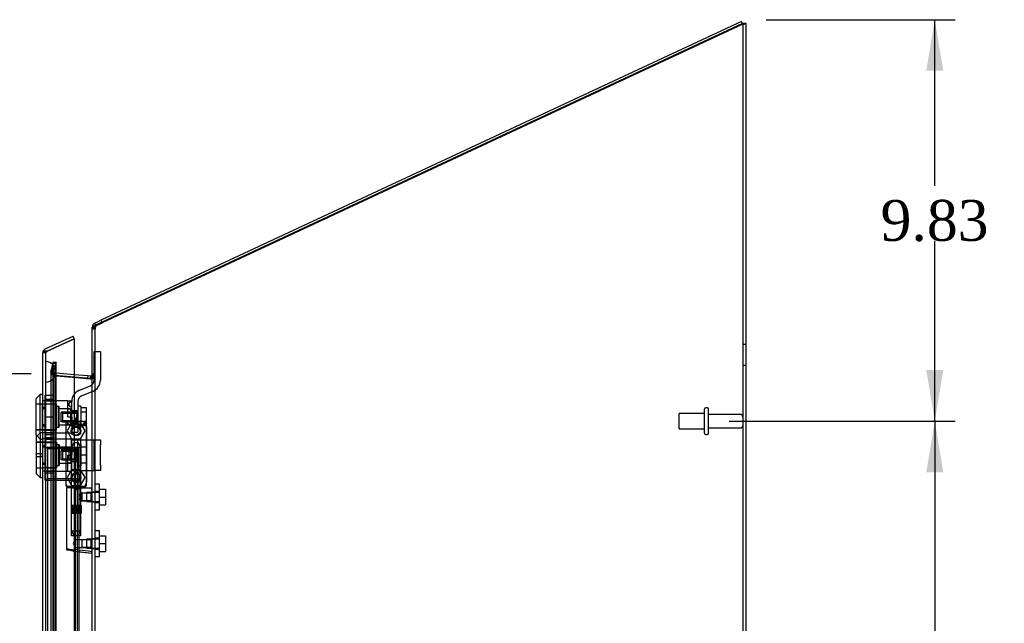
# Model space of a CAD drawing. Header units: inches. Extents: x 1 to 240, y -1 to 159.
# Tile 28 of 30: x 105 to 129, y 97 to 112. Entities that reach past the tile are written whole.
import ezdxf
from ezdxf.enums import TextEntityAlignment as Align
from ezdxf.lldxf.tags import DXFTag

# ---------------------------------------------------------------- set-up
doc = ezdxf.new("R2010")
doc.units = ezdxf.units.IN
doc.header["$MEASUREMENT"] = 0
for name, color, linetype in [('COM70220', 7, 'Continuous'), ('COM70701-3', 7, 'Continuous'), ('COM70702-12', 7, 'Continuous'), ('COM70704-3', 7, 'Continuous'), ('COM70705-11', 7, 'Continuous'), ('COM70714-1', 7, 'Continuous'), ('COM70714-3', 7, 'Continuous'), ('Default', 7, 'Continuous'), ('HNG86659-1', 7, 'Continuous'), ('HNG86659-2', 7, 'Continuous'), ('LOK10031', 7, 'Continuous'), ('LOK10031_CAM', 7, 'Continuous'), ('LOK10031_INSERT', 7, 'Continuous'), ('LOK10031_NUT', 7, 'Continuous'), ('LOK10031_SC', 7, 'Continuous'), ('SCS86661', 7, 'Continuous'), ('STD26089', 7, 'Continuous'), ('WAM30017', 7, 'Continuous')]:
    doc.layers.add(name, color=color, linetype=linetype)
doc.styles.add('SEACAD_Times_New_Roman', font='times.ttf')
tags = doc.linetypes.add('HIDDEN2', pattern=[0.1875, 0.125, -0.0625]).pattern_tags.tags
tags[6:7] = [DXFTag(74, 4), DXFTag(75, 0), DXFTag(340, '0'), DXFTag(46, 0.0), DXFTag(50, 0.0), DXFTag(44, 0.0), DXFTag(45, 0.0)]
tags[4:5] = [DXFTag(74, 4), DXFTag(75, 0), DXFTag(340, '0'), DXFTag(46, 0.0), DXFTag(50, 0.0), DXFTag(44, 0.0), DXFTag(45, 0.0)]
doc.dimstyles.new('HAMMOND_(STH_-_240x160)', dxfattribs={"dimtxt": 1, "dimasz": 1.25, "dimexe": 0.5, "dimexo": 0.5, "dimgap": 0.25, "dimtad": 0, "dimtih": 1, "dimtoh": 1, "dimzin": 0, "dimdsep": 46, "dimtxsty": 'SEACAD_Times_New_Roman', "dimblk1": '_SE_FILLED', "dimblk2": '_SE_FILLED', "dimsah": 1, "dimcen": 0.5, "dimadec": 0, "dimazin": 0, "dimtfac": 0.8, "dimtofl": 0, "dimtmove": 0, "dimatfit": 3, "dimfxl": 1, "dimtolj": 1, "dimtzin": 0, "dimarcsym": 0})

# ---------------------------------------------------------------- blocks, each defined once
blk = doc.blocks.new('SE2')
at = {"layer": 'COM70220', "color": 7, "linetype": 'HIDDEN2'}
for p, q in [((105.218, 102.89), (105.218, 103.389)), ((105.219, 103.389), (105.218, 103.389)), ((105.219, 102.89), (105.219, 103.389)), ((105.221, 103.14), (105.219, 103.389)), ((105.219, 102.891), (105.221, 103.14)), ((105.221, 102.89), (105.221, 103.14)), ((105.467, 102.89), (105.467, 103.14)), ((105.218, 102.891), (105.219, 102.891)), ((105.218, 57.771), (105.218, 102.89)), ((105.219, 57.771), (105.219, 102.89)), ((105.221, 57.771), (105.221, 102.89)), ((105.467, 57.771), (105.467, 102.89))]:
    blk.add_line(p, q, dxfattribs=at)
for start, end in [(0, 90), (270, 0)]:
    blk.add_arc((105.217, 103.14), 0.25, start, end, dxfattribs=at)
at = {"layer": 'COM70701-3', "color": 7, "linetype": 'Continuous'}
for p, q in [((122.283, 111.677), (122.355, 111.677)), ((122.355, 111.677), (122.355, 56.38))]:
    blk.add_line(p, q, dxfattribs=at)
at = {"layer": 'COM70701-3', "color": 7, "linetype": 'HIDDEN2'}
for p, q in [((106.427, 104.197), (106.355, 104.197)), ((106.453, 104.272), (106.433, 104.272)), ((122.355, 103.808), (122.283, 103.808)), ((105.345, 103.165), (105.342, 103.156)), ((105.4, 103.37), (105.345, 103.165)), ((105.415, 103.165), (105.345, 103.165)), ((105.4, 103.346), (105.4, 103.37)), ((105.47, 103.37), (105.4, 103.37)), ((105.415, 103.165), (105.414, 103.156)), ((105.415, 103.165), (105.47, 103.37)), ((105.47, 103.346), (105.47, 103.37)), ((122.283, 103.308), (122.355, 103.308)), ((105.414, 103.156), (105.342, 103.156)), ((105.342, 103.156), (105.342, 103.133)), ((105.42, 103.095), (105.36, 103.095)), ((105.414, 103.156), (105.42, 103.095)), ((105.414, 103.156), (105.414, 103.133)), ((105.42, 103.095), (105.441, 103.052)), ((105.424, 103.052), (105.44, 103.048)), ((105.44, 103.048), (106.309, 102.972)), ((106.316, 102.972), (105.447, 103.048)), ((106.309, 102.972), (106.328, 102.974)), ((106.316, 102.972), (106.309, 102.972)), ((106.319, 102.973), (106.319, 102.973)), ((106.348, 103.015), (106.349, 103.022)), ((106.348, 103.015), (106.405, 103.015)), ((106.349, 103.022), (106.41, 103.022)), ((106.355, 103.059), (106.427, 103.059)), ((106.355, 103.044), (106.427, 103.044)), ((106.405, 103.015), (106.41, 103.022)), ((106.427, 100.195), (106.355, 100.195)), ((106.355, 99.955), (106.427, 99.955)), ((106.427, 99.053), (106.355, 99.053)), ((106.355, 98.813), (106.427, 98.813))]:
    blk.add_line(p, q, dxfattribs=at)
for centre, radius, start, end in [((106.572, 104.189), 0.146, 145.1254, 176.5662), ((105.459, 103.159), 0.118, 181.4334, 212.7767), ((106.143, 103.115), 0.228, 321.7223, 333.9782)]:
    blk.add_arc(centre, radius, start, end, dxfattribs=at)
for points, knots in [([(122.355, 111.677), (122.355, 111.674), (122.352, 111.67), (122.341, 111.663), (122.333, 111.66), (122.313, 111.652), (122.301, 111.649), (122.275, 111.642), (122.261, 111.638), (122.247, 111.635)], [0, 0, 0, 0, 0.25, 0.25, 0.5, 0.5, 0.75, 0.75, 1, 1, 1, 1]), ([(122.283, 111.677), (122.283, 111.67), (122.279, 111.663), (122.266, 111.649), (122.256, 111.642), (122.247, 111.635)], [0, 0, 0, 0, 0.5, 0.5, 1, 1, 1, 1]), ([(106.433, 104.272), (106.422, 104.266), (106.411, 104.26), (106.392, 104.247), (106.383, 104.241), (106.369, 104.228), (106.364, 104.222), (106.357, 104.21), (106.355, 104.204), (106.355, 104.197)], [0, 0, 0, 0, 0.25, 0.25, 0.5, 0.5, 0.75, 0.75, 1, 1, 1, 1])]:
    blk.add_open_spline(points, degree=3, knots=knots, dxfattribs=at)
at = {"layer": 'COM70702-12', "color": 7, "linetype": 'Continuous'}
for p, q in [((122.254, 111.717), (106.569, 104.404)), ((122.274, 111.674), (122.254, 111.717)), ((122.284, 111.652), (122.283, 111.655)), ((122.284, 111.652), (122.283, 111.652)), ((106.417, 104.333), (106.569, 104.404)), ((106.569, 104.404), (106.589, 104.361)), ((106.355, 104.211), (106.355, 104.235)), ((106.364, 104.235), (106.355, 104.235)), ((106.438, 104.288), (106.417, 104.333)), ((105.917, 103.079), (106.258, 103.049)), ((106.252, 102.98), (106.258, 103.049)), ((106.258, 103.049), (106.316, 103.044)), ((106.316, 103.044), (106.31, 102.975))]:
    blk.add_line(p, q, dxfattribs=at)
at = {"layer": 'COM70702-12', "color": 7, "linetype": 'HIDDEN2'}
for p, q in [((122.283, 111.652), (106.6, 104.338)), ((122.283, 111.655), (122.274, 111.674)), ((106.427, 104.189), (106.355, 104.189)), ((106.427, 104.235), (106.364, 104.235)), ((106.427, 104.211), (106.427, 104.235)), ((106.448, 104.267), (106.438, 104.288)), ((106.448, 104.267), (106.6, 104.338)), ((106.589, 104.361), (106.6, 104.338)), ((105.404, 103.388), (105.349, 103.184)), ((105.419, 103.165), (105.349, 103.184)), ((105.404, 103.388), (105.473, 103.37)), ((105.473, 103.37), (105.419, 103.165)), ((105.45, 103.12), (105.444, 103.048)), ((105.444, 103.048), (105.47, 103.046)), ((105.45, 103.12), (105.476, 103.118)), ((105.47, 103.046), (105.476, 103.118)), ((105.47, 103.046), (106.252, 102.977)), ((105.476, 103.118), (105.917, 103.079)), ((106.252, 102.977), (106.252, 102.98)), ((106.252, 102.977), (106.309, 102.972)), ((106.31, 102.975), (106.309, 102.972)), ((106.427, 103.08), (106.355, 103.08))]:
    blk.add_line(p, q, dxfattribs=at)
at = {"layer": 'COM70702-12', "color": 7, "linetype": 'Continuous'}
for centre, radius, start, end in [((106.463, 104.235), 0.108, 115, 180), ((106.319, 103.08), 0.036, 265, 0)]:
    blk.add_arc(centre, radius, start, end, dxfattribs=at)
at = {"layer": 'COM70702-12', "color": 7, "linetype": 'HIDDEN2'}
for centre, radius, start, end in [((106.463, 104.235), 0.036, 115.0001, 179.9999), ((105.453, 103.156), 0.108, 165, 265), ((105.453, 103.156), 0.036, 165.0001, 264.9999), ((106.319, 103.08), 0.108, 265, 0)]:
    blk.add_arc(centre, radius, start, end, dxfattribs=at)
at = {"layer": 'COM70704-3', "color": 7, "linetype": 'Continuous'}
for p, q in [((106.463, 104.302), (122.283, 111.679)), ((122.283, 111.679), (122.283, 56.38)), ((106.355, 56.416), (106.355, 104.211)), ((106.316, 102.974), (105.917, 103.009)), ((106.349, 102.998), (106.348, 102.992))]:
    blk.add_line(p, q, dxfattribs=at)
at = {"layer": 'COM70704-3', "color": 7, "linetype": 'HIDDEN2'}
for p, q in [((106.427, 104.211), (106.355, 104.211)), ((106.427, 56.416), (106.427, 104.211)), ((105.345, 103.142), (105.4, 103.346)), ((105.47, 103.346), (105.4, 103.346)), ((105.4, 57.285), (105.4, 103.346)), ((105.415, 103.142), (105.47, 103.346)), ((105.47, 57.285), (105.47, 103.346)), ((105.342, 103.133), (105.345, 103.142)), ((105.414, 103.133), (105.342, 103.133)), ((105.342, 103.133), (105.342, 57.499)), ((105.415, 103.142), (105.345, 103.142)), ((105.42, 103.072), (105.36, 103.072)), ((105.414, 103.133), (105.415, 103.142)), ((105.42, 103.072), (105.414, 103.133)), ((105.414, 103.133), (105.414, 57.499)), ((105.442, 103.05), (105.44, 103.051)), ((105.447, 103.051), (105.44, 103.051)), ((106.309, 102.974), (105.442, 103.05)), ((105.449, 103.05), (105.442, 103.05)), ((105.449, 103.05), (105.447, 103.051)), ((105.917, 103.009), (105.449, 103.05)), ((106.316, 102.974), (106.309, 102.974)), ((106.348, 102.992), (106.405, 102.992)), ((106.349, 102.998), (106.41, 102.998)), ((106.355, 103.057), (106.427, 103.057)), ((106.41, 102.998), (106.405, 102.992))]:
    blk.add_line(p, q, dxfattribs=at)
for centre, radius, start, end in [((105.459, 103.135), 0.118, 181.4334, 212.7767), ((105.559, 103.666), 0.626, 251.4867, 259.0489), ((105.514, 103.164), 0.132, 224.3294, 239.1353), ((106.146, 104.123), 1.16, 278.5523, 282.8975), ((106.311, 103.059), 0.116, 328.4037, 358.7246)]:
    blk.add_arc(centre, radius, start, end, dxfattribs=at)
at = {"layer": 'COM70704-3', "color": 7, "linetype": 'Continuous'}
blk.add_arc((106.242, 103.144), 0.185, 293.3705, 304.7288, dxfattribs=at)
blk.add_open_spline([(106.355, 104.211), (106.355, 104.218), (106.358, 104.226), (106.368, 104.241), (106.376, 104.249), (106.396, 104.264), (106.408, 104.271), (106.435, 104.286), (106.449, 104.294), (106.463, 104.302)], degree=3, knots=[0, 0, 0, 0, 0.25, 0.25, 0.5, 0.5, 0.75, 0.75, 1, 1, 1, 1], dxfattribs=at)
at = {"layer": 'COM70704-3', "color": 7, "linetype": 'HIDDEN2'}
blk.add_open_spline([(106.427, 104.211), (106.427, 104.226), (106.431, 104.241), (106.444, 104.271), (106.453, 104.286), (106.463, 104.302)], degree=3, knots=[0, 0, 0, 0, 0.5, 0.5, 1, 1, 1, 1], dxfattribs=at)
at = {"layer": 'COM70705-11', "color": 7, "linetype": 'Continuous'}
for p, q in [((105.207, 103.701), (105.887, 104.018)), ((105.253, 103.643), (105.917, 103.953)), ((105.917, 103.953), (105.253, 103.643)), ((105.917, 103.953), (105.887, 104.018)), ((105.917, 103.953), (105.917, 56.708)), ((105.145, 57.058), (105.145, 103.603)), ((105.15, 103.636), (105.151, 103.636)), ((105.253, 103.643), (105.151, 103.643)), ((105.151, 103.643), (105.151, 103.636))]:
    blk.add_line(p, q, dxfattribs=at)
at = {"layer": 'COM70705-11', "color": 7, "linetype": 'HIDDEN2'}
for p, q in [((105.217, 103.603), (105.145, 103.603)), ((105.151, 103.636), (105.251, 103.636)), ((105.217, 57.058), (105.217, 103.603)), ((105.238, 103.636), (105.253, 103.643)), ((105.217, 102.237), (105.145, 102.237)), ((105.217, 102.434), (105.215, 102.434)), ((105.217, 101.84), (105.145, 101.84)), ((106.092, 101.929), (106.042, 101.929)), ((106.217, 101.804), (106.217, 100.441)), ((105.217, 101.643), (105.215, 101.643)), ((105.217, 101.496), (105.215, 101.496)), ((105.217, 101.299), (105.145, 101.299)), ((105.217, 100.902), (105.145, 100.902)), ((105.217, 100.705), (105.215, 100.705)), ((106.042, 100.316), (106.092, 100.316))]:
    blk.add_line(p, q, dxfattribs=at)
for centre in [(105.961, 101.694), (105.961, 100.553)]:
    blk.add_circle(centre, 0.12, dxfattribs=at)
at = {"layer": 'COM70705-11', "color": 7, "linetype": 'Continuous'}
for start, end in [(115, 162.4161), (162.4161, 180)]:
    blk.add_arc((105.253, 103.603), 0.108, start, end, dxfattribs=at)
at = {"layer": 'COM70705-11', "color": 7, "linetype": 'HIDDEN2'}
for centre, radius, start, end in [((105.253, 103.603), 0.036, 115, 180), ((106.042, 102.054), 0.125, 180, 270), ((106.092, 101.804), 0.125, 0, 90), ((106.042, 100.191), 0.125, 90, 180), ((106.092, 100.441), 0.125, 270, 0)]:
    blk.add_arc(centre, radius, start, end, dxfattribs=at)
at = {"layer": 'COM70705-11', "color": 7, "linetype": 'Continuous'}
blk.add_ellipse((105.253, 103.603), major_axis=(0.108, 0), ratio=0.9073, start_param=2.802142, end_param=3.141593, dxfattribs=at)
at = {"layer": 'COM70705-11', "color": 7, "linetype": 'HIDDEN2'}
for centre, major_axis, ratio, start_param, end_param in [((105.253, 103.603), (0.036, 0), 0.9073, 1.617568, 3.141593), ((105.253, 97.227), (0, 6.415), 0.005612, 0, 0.046772)]:
    blk.add_ellipse(centre, major_axis=major_axis, ratio=ratio, start_param=start_param, end_param=end_param, dxfattribs=at)
at = {"layer": 'COM70714-1', "color": 7, "linetype": 'HIDDEN2'}
for p, q in [((105.987, 101.259), (105.26, 101.259)), ((105.936, 101.151), (105.987, 101.151)), ((105.936, 101.111), (105.987, 101.111)), ((105.26, 100.526), (105.987, 100.526)), ((105.987, 100.674), (105.936, 100.674)), ((105.987, 100.634), (105.936, 100.634)), ((105.26, 100.486), (105.987, 100.486))]:
    blk.add_line(p, q, dxfattribs=at)
for centre, radius, start, end in [((105.26, 101.256), 0.043, 90, 180), ((105.26, 101.256), 0.003, 90, 180), ((105.987, 101.256), 0.043, 0, 90), ((105.987, 101.256), 0.003, 0, 90), ((105.987, 101.154), 0.003, 270, 0), ((105.987, 101.154), 0.043, 270, 0), ((105.26, 100.529), 0.043, 180, 270), ((105.26, 100.529), 0.003, 180, 270), ((105.987, 100.631), 0.043, 0, 90), ((105.987, 100.631), 0.003, 0, 90), ((105.987, 100.529), 0.003, 270, 0), ((105.987, 100.529), 0.043, 270, 0)]:
    blk.add_arc(centre, radius, start, end, dxfattribs=at)
at = {"layer": 'COM70714-3', "color": 7, "linetype": 'HIDDEN2'}
for p, q in [((105.217, 101.299), (105.26, 101.299)), ((105.257, 101.299), (105.257, 59.361)), ((105.26, 101.299), (105.987, 101.299)), ((105.936, 101.299), (105.936, 59.361)), ((105.987, 101.299), (106.03, 101.299)), ((105.99, 101.299), (105.99, 59.361)), ((106.03, 101.299), (106.03, 59.361))]:
    blk.add_line(p, q, dxfattribs=at)
at = {"layer": 'HNG86659-1', "color": 7, "linetype": 'HIDDEN2'}
for p, q in [((105.706, 101.885), (105.706, 100.37)), ((105.706, 101.884), (105.725, 101.835)), ((106.177, 101.923), (105.743, 101.923)), ((105.767, 101.868), (105.745, 101.923)), ((105.768, 101.866), (105.745, 101.923)), ((105.768, 101.866), (105.767, 101.868)), ((106.154, 101.866), (106.177, 101.923)), ((106.154, 101.866), (106.155, 101.868)), ((106.155, 101.868), (106.177, 101.923)), ((106.216, 101.884), (106.197, 101.835)), ((106.216, 100.37), (106.216, 101.885)), ((105.841, 101.48), (105.841, 100.322)), ((106.069, 101.492), (105.853, 101.492)), ((106.081, 100.322), (106.081, 101.48)), ((105.725, 100.365), (105.725, 100.33)), ((105.725, 100.291), (105.725, 98.81)), ((106.177, 100.33), (105.745, 100.33)), ((105.745, 100.311), (106.178, 100.311)), ((106.178, 100.311), (105.745, 100.311)), ((105.841, 100.322), (105.829, 100.311)), ((105.829, 100.311), (105.841, 100.299)), ((106.081, 100.322), (105.841, 100.322)), ((105.841, 100.299), (106.081, 100.299)), ((105.841, 100.299), (105.841, 99.141)), ((106.093, 100.311), (106.081, 100.322)), ((106.081, 100.299), (106.093, 100.311)), ((106.081, 100.17), (106.081, 100.299)), ((106.343, 100.291), (106.082, 100.291)), ((106.197, 100.33), (106.197, 100.365)), ((106.101, 100.171), (106.08, 100.171)), ((106.334, 100.171), (106.101, 100.171)), ((106.334, 100.171), (106.101, 100.171)), ((106.101, 100.171), (106.101, 99.978)), ((106.355, 100.192), (106.334, 100.171)), ((106.334, 99.978), (106.334, 100.171)), ((106.08, 99.978), (106.101, 99.978)), ((106.081, 99.141), (106.081, 99.978)), ((106.101, 99.978), (106.334, 99.978)), ((106.334, 99.978), (106.101, 99.978)), ((106.334, 99.978), (106.355, 99.956)), ((105.853, 99.129), (106.069, 99.129)), ((105.941, 99.029), (105.886, 98.933)), ((105.886, 98.933), (105.941, 98.836)), ((105.941, 98.836), (105.941, 99.029)), ((106.101, 99.029), (105.941, 99.029)), ((105.941, 98.836), (106.101, 98.836)), ((106.334, 99.029), (106.101, 99.029)), ((106.334, 99.029), (106.101, 99.029)), ((106.101, 99.029), (106.101, 98.836)), ((106.101, 98.836), (106.334, 98.836)), ((106.334, 98.836), (106.101, 98.836)), ((106.355, 99.051), (106.334, 99.029)), ((106.334, 98.836), (106.334, 99.029)), ((106.334, 98.836), (106.355, 98.814)), ((105.901, 98.753), (105.759, 98.771)), ((105.884, 98.755), (105.901, 98.753)), ((105.884, 98.755), (106.344, 98.698)), ((105.901, 98.753), (106.342, 98.698))]:
    blk.add_line(p, q, dxfattribs=at)
for centre, radius in [((105.961, 101.688), 0.118), ((105.961, 101.688), 0.0968), ((105.961, 101.688), 0.0968), ((105.961, 100.547), 0.118), ((105.961, 100.547), 0.0968), ((105.961, 100.547), 0.0968)]:
    blk.add_circle(centre, radius, dxfattribs=at)
for centre, radius, start, end in [((105.745, 101.884), 0.0392, 106.467, 168.78), ((105.645, 101.189), 0.706, 84.0827, 84.9945), ((105.749, 101.885), 0.0432, 170.3107, 181.0665), ((105.75, 101.829), 0.0255, 130.6693, 167.2932), ((105.983, 102.657), 0.846, 252.8757, 268.5407), ((105.744, 101.874), 0.0491, 88.6161, 102.0318), ((106.159, 101.983), 0.429, 188.1861, 189.6334), ((105.941, 102.65), 0.839, 271.3912, 287.1924), ((106.178, 101.874), 0.0491, 77.9682, 91.3839), ((105.764, 101.983), 0.429, 350.3666, 351.8139), ((106.177, 101.884), 0.0392, 11.22, 73.533), ((106.172, 101.829), 0.0255, 12.7068, 49.3307), ((106.277, 101.188), 0.706, 95.0056, 95.9172), ((106.173, 101.885), 0.0432, 358.9335, 9.6893), ((105.853, 101.48), 0.0118, 90, 180), ((106.069, 101.48), 0.0118, 0, 90), ((105.745, 100.369), 0.039, 178.4395, 188.4336), ((105.644, 101.071), 0.711, 274.9928, 275.9147), ((105.745, 100.37), 0.0395, 190.0421, 269.2684), ((105.759, 100.364), 0.0339, 170.6161, 269.1461), ((105.745, 100.33), 0.0197, 180, 270), ((105.745, 100.291), 0.0197, 90, 180), ((105.745, 100.372), 0.0417, 269.1335, 269.9996), ((106.164, 100.364), 0.0339, 270.8567, 9.3811), ((106.177, 100.372), 0.0417, 270.0004, 270.8665), ((106.177, 100.37), 0.0395, 270.7315, 349.9579), ((106.178, 100.33), 0.0197, 270, 360), ((106.178, 100.291), 0.0197, 0, 90), ((106.278, 101.071), 0.711, 264.0854, 265.0071), ((106.177, 100.369), 0.039, 351.5664, 1.5605), ((106.343, 100.279), 0.0118, 88.3734, 89.9992), ((106.343, 100.279), 0.0118, 0, 88.3726), ((105.143, 100.911), 1.368, 331.1816, 331.5055), ((105.853, 99.141), 0.0118, 180, 270), ((106.069, 99.141), 0.0118, 270, 0), ((105.764, 98.81), 0.0394, 179.9447, 262.875), ((106.31, 98.714), 0.0401, 21.8367, 34.9857), ((106.343, 98.71), 0.0118, 262.875, 274.4046), ((106.343, 98.71), 0.0118, 274.3868, 294.9231), ((105.692, 98.688), 0.656, 0.9731, 3.5902), ((106.343, 98.71), 0.0118, 294.9228, 0)]:
    blk.add_arc(centre, radius, start, end, dxfattribs=at)
for centre, major_axis, ratio, start_param, end_param in [((105.745, 101.911), (0, -0.0118), 0.049276, 3.017238, 3.218468), ((105.961, 101.875), (-0.203, 0), 0.124034, 0.384899, 2.682307), ((106.177, 101.911), (0, -0.0118), 0.049276, 3.064718, 3.265947)]:
    blk.add_ellipse(centre, major_axis=major_axis, ratio=ratio, start_param=start_param, end_param=end_param, dxfattribs=at)
for points, knots in [([(105.733, 101.848), (105.736, 101.852), (105.738, 101.855), (105.744, 101.86), (105.747, 101.862), (105.753, 101.864), (105.754, 101.865), (105.758, 101.866), (105.76, 101.866), (105.763, 101.867), (105.764, 101.866), (105.766, 101.866), (105.767, 101.866), (105.768, 101.866)], [0, 0, 0, 0, 0.25, 0.25, 0.5, 0.5, 0.625, 0.625, 0.75, 0.75, 0.875, 0.875, 1, 1, 1, 1]), ([(106.189, 101.848), (106.187, 101.852), (106.184, 101.855), (106.178, 101.86), (106.175, 101.862), (106.17, 101.864), (106.168, 101.865), (106.164, 101.866), (106.162, 101.866), (106.159, 101.867), (106.158, 101.866), (106.156, 101.866), (106.155, 101.866), (106.154, 101.866)], [0, 0, 0, 0, 0.25, 0.25, 0.5, 0.5, 0.625, 0.625, 0.75, 0.75, 0.875, 0.875, 1, 1, 1, 1]), ([(105.95, 100.251), (105.955, 100.254), (105.961, 100.256), (105.972, 100.261), (105.977, 100.263), (105.994, 100.269), (106.005, 100.273), (106.028, 100.281), (106.039, 100.284), (106.061, 100.289), (106.071, 100.291), (106.082, 100.291)], [0, 0, 0, 0, 0.125, 0.125, 0.25, 0.25, 0.5, 0.5, 0.75, 0.75, 1, 1, 1, 1]), ([(106.346, 100.258), (106.346, 100.267), (106.346, 100.276), (106.346, 100.284), (106.345, 100.287), (106.345, 100.289), (106.345, 100.29), (106.344, 100.29), (106.344, 100.291), (106.344, 100.291), (106.344, 100.291), (106.344, 100.291), (106.344, 100.291), (106.343, 100.291)], [0, 0, 0, 0, 0.5, 0.5, 0.75, 0.75, 0.875, 0.875, 0.9375, 0.9375, 0.96875, 0.96875, 1, 1, 1, 1]), ([(106.081, 100.171), (106.081, 100.171), (106.071, 100.159), (106.054, 100.134), (106.047, 100.124), (106.036, 100.101), (106.032, 100.088), (106.032, 100.061), (106.036, 100.048), (106.047, 100.025), (106.053, 100.015), (106.065, 99.998), (106.071, 99.991), (106.079, 99.981), (106.081, 99.978), (106.081, 99.978), (106.081, 99.978), (106.081, 99.978)], [0.2503152, 0.2503152, 0.2503152, 0.2503152, 0.375, 0.375, 0.4375, 0.4375, 0.5, 0.5, 0.5625, 0.5625, 0.625, 0.625, 0.6875, 0.6875, 0.75, 0.75, 0.7505722, 0.7505722, 0.7505722, 0.7505722]), ([(106.346, 100.258), (106.349, 100.258), (106.351, 100.258), (106.354, 100.258), (106.355, 100.257), (106.355, 100.257)], [0, 0, 0, 0, 0.5, 0.5, 1, 1, 1, 1]), ([(105.898, 98.773), (105.849, 98.78), (105.804, 98.787), (105.742, 98.801), (105.725, 98.806), (105.725, 98.81)], [0, 0, 0, 0, 0.5, 0.5, 1, 1, 1, 1]), ([(105.898, 98.773), (105.898, 98.769), (105.898, 98.766), (105.897, 98.761), (105.897, 98.759), (105.897, 98.757), (105.897, 98.756), (105.896, 98.755), (105.895, 98.755), (105.893, 98.755), (105.891, 98.755), (105.888, 98.755), (105.886, 98.755), (105.884, 98.755)], [0, 0, 0, 0, 0.25, 0.25, 0.5, 0.5, 0.625, 0.625, 0.75, 0.75, 0.875, 0.875, 1, 1, 1, 1]), ([(105.95, 98.786), (105.949, 98.786), (105.948, 98.786), (105.947, 98.786), (105.947, 98.786), (105.945, 98.785), (105.944, 98.785), (105.941, 98.784), (105.939, 98.784), (105.932, 98.782), (105.928, 98.781), (105.915, 98.777), (105.907, 98.775), (105.898, 98.773)], [0, 0, 0, 0, 0.03125, 0.03125, 0.0625, 0.0625, 0.125, 0.125, 0.25, 0.25, 0.5, 0.5, 1, 1, 1, 1]), ([(106.342, 98.737), (106.316, 98.74), (106.29, 98.744), (106.264, 98.747), (106.159, 98.76), (106.054, 98.773), (105.95, 98.786)], [0, 0, 0, 0, 0.198595, 0.198595, 0.198595, 1, 1, 1, 1]), ([(106.347, 98.729), (106.349, 98.729), (106.351, 98.729), (106.354, 98.73), (106.355, 98.73), (106.355, 98.73)], [0, 0, 0, 0, 0.5, 0.5, 1, 1, 1, 1])]:
    blk.add_open_spline(points, degree=3, knots=knots, dxfattribs=at)
blk.add_open_spline([(106.033, 100.063), (106.033, 100.067), (106.032, 100.071), (106.032, 100.074)], degree=3, dxfattribs=at)
at = {"layer": 'HNG86659-2', "color": 7, "linetype": 'HIDDEN2'}
for p, q in [((105.912, 101.413), (105.843, 101.295)), ((105.843, 101.295), (106.079, 101.295)), ((105.843, 101.295), (105.843, 99.877)), ((105.912, 101.413), (106.01, 101.413)), ((106.079, 101.295), (106.01, 101.413)), ((106.079, 99.877), (106.079, 101.295)), ((105.838, 99.877), (105.838, 99.681)), ((105.838, 99.877), (105.842, 99.877)), ((105.838, 99.877), (105.838, 99.681)), ((105.84, 99.877), (105.84, 99.681)), ((105.842, 99.877), (105.847, 99.877)), ((105.842, 99.877), (105.842, 99.681)), ((105.844, 99.877), (105.844, 99.681)), ((105.847, 99.877), (105.865, 99.877)), ((105.847, 99.877), (105.847, 99.681)), ((105.849, 99.877), (105.849, 99.681)), ((105.851, 99.877), (105.851, 99.681)), ((105.859, 99.877), (105.859, 99.681)), ((105.859, 99.877), (105.859, 99.681)), ((105.865, 99.877), (105.873, 99.877)), ((105.865, 99.877), (105.865, 99.681)), ((105.873, 99.877), (105.875, 99.877)), ((105.873, 99.877), (105.873, 99.681)), ((105.875, 99.877), (105.904, 99.877)), ((105.875, 99.877), (105.875, 99.681)), ((105.883, 99.877), (105.883, 99.681)), ((105.892, 99.877), (105.892, 99.681)), ((105.896, 99.877), (105.896, 99.681)), ((105.904, 99.877), (105.913, 99.877)), ((105.904, 99.877), (105.904, 99.681)), ((105.913, 99.877), (105.918, 99.877)), ((105.913, 99.877), (105.913, 99.681)), ((105.918, 99.877), (105.953, 99.877)), ((105.918, 99.877), (105.918, 99.681)), ((105.929, 99.877), (105.929, 99.681)), ((105.937, 99.877), (105.937, 99.681)), ((105.943, 99.877), (105.943, 99.681)), ((105.953, 99.877), (105.961, 99.877)), ((105.953, 99.877), (105.953, 99.681)), ((105.961, 99.877), (105.968, 99.877)), ((105.961, 99.877), (105.961, 99.681)), ((105.968, 99.877), (106.004, 99.877)), ((105.968, 99.877), (105.968, 99.681)), ((105.979, 99.877), (105.979, 99.681)), ((105.986, 99.877), (105.986, 99.681)), ((105.994, 99.877), (105.994, 99.681)), ((106.004, 99.877), (106.009, 99.877)), ((106.004, 99.877), (106.004, 99.681)), ((106.009, 99.877), (106.018, 99.877)), ((106.009, 99.877), (106.009, 99.681)), ((106.018, 99.877), (106.047, 99.877)), ((106.018, 99.877), (106.018, 99.681)), ((106.027, 99.877), (106.027, 99.681)), ((106.031, 99.877), (106.031, 99.681)), ((106.04, 99.877), (106.04, 99.681)), ((106.047, 99.877), (106.049, 99.877)), ((106.047, 99.877), (106.047, 99.681)), ((106.049, 99.877), (106.057, 99.877)), ((106.049, 99.877), (106.049, 99.681)), ((106.057, 99.877), (106.075, 99.877)), ((106.057, 99.877), (106.057, 99.681)), ((106.063, 99.877), (106.063, 99.681)), ((106.064, 99.877), (106.064, 99.681)), ((106.071, 99.877), (106.071, 99.681)), ((106.073, 99.877), (106.073, 99.681)), ((106.075, 99.877), (106.08, 99.877)), ((106.075, 99.877), (106.075, 99.681)), ((106.079, 99.877), (106.079, 99.681)), ((106.08, 99.877), (106.084, 99.877)), ((106.08, 99.877), (106.08, 99.681)), ((106.082, 99.877), (106.082, 99.681)), ((106.084, 99.877), (106.084, 99.681)), ((106.084, 99.681), (106.084, 99.877)), ((105.838, 99.681), (105.842, 99.681)), ((105.842, 99.681), (105.847, 99.681)), ((105.843, 99.681), (105.843, 99.248)), ((105.847, 99.681), (105.865, 99.681)), ((105.865, 99.681), (105.873, 99.681)), ((105.873, 99.681), (105.875, 99.681)), ((105.875, 99.681), (105.904, 99.681)), ((105.904, 99.681), (105.913, 99.681)), ((105.913, 99.681), (105.918, 99.681)), ((105.918, 99.681), (105.953, 99.681)), ((105.953, 99.681), (105.961, 99.681)), ((105.961, 99.681), (105.968, 99.681)), ((105.968, 99.681), (106.004, 99.681)), ((106.004, 99.681), (106.009, 99.681)), ((106.009, 99.681), (106.018, 99.681)), ((106.018, 99.681), (106.047, 99.681)), ((106.047, 99.681), (106.049, 99.681)), ((106.049, 99.681), (106.057, 99.681)), ((106.057, 99.681), (106.075, 99.681)), ((106.075, 99.681), (106.08, 99.681)), ((106.079, 99.248), (106.079, 99.681)), ((106.08, 99.681), (106.084, 99.681)), ((105.843, 99.248), (106.079, 99.248)), ((105.843, 99.248), (105.912, 99.129)), ((106.01, 99.129), (106.079, 99.248))]:
    blk.add_line(p, q, dxfattribs=at)
at = {"layer": 'LOK10031', "color": 7, "linetype": 'Continuous'}
for p, q in [((105.085, 102.588), (104.985, 102.488)), ((104.985, 101.588), (104.985, 102.488)), ((105.085, 101.651), (105.085, 102.588)), ((105.145, 102.588), (105.085, 102.588)), ((105.085, 101.651), (104.985, 101.551)), ((104.985, 101.588), (105.004, 101.57)), ((104.985, 101.551), (104.985, 100.651)), ((105.085, 101.651), (105.085, 100.551)), ((105.145, 101.651), (105.085, 101.651)), ((104.985, 100.651), (105.085, 100.551)), ((105.085, 100.551), (105.145, 100.551))]:
    blk.add_line(p, q, dxfattribs=at)
at = {"layer": 'LOK10031', "color": 7, "linetype": 'HIDDEN2'}
for p, q in [((105.485, 102.353), (104.985, 102.353)), ((105.215, 102.434), (105.145, 102.434)), ((105.215, 102.269), (105.145, 102.269)), ((105.215, 102.434), (105.215, 102.269)), ((105.755, 102.431), (105.215, 102.431)), ((105.215, 102.269), (105.215, 101.807)), ((105.485, 101.723), (105.485, 102.353)), ((105.545, 102.288), (105.485, 102.288)), ((105.545, 101.788), (105.545, 102.288)), ((105.755, 102.232), (105.545, 102.232)), ((105.755, 102.038), (105.755, 102.431)), ((105.755, 102.431), (105.855, 102.431)), ((105.755, 102.232), (105.855, 102.232)), ((105.855, 102.412), (105.855, 102.431)), ((105.755, 102.038), (105.855, 102.038)), ((105.855, 102.038), (105.855, 101.646)), ((104.985, 101.723), (105.485, 101.723)), ((105.215, 101.807), (105.145, 101.807)), ((105.215, 101.807), (105.215, 101.643)), ((105.485, 101.788), (105.545, 101.788)), ((105.545, 101.845), (105.855, 101.845)), ((105.004, 101.57), (105.085, 101.488)), ((105.085, 101.488), (105.145, 101.488)), ((105.215, 101.643), (105.145, 101.643)), ((105.215, 101.496), (105.145, 101.496)), ((105.215, 101.646), (105.855, 101.646)), ((105.215, 101.496), (105.215, 101.332)), ((105.855, 101.493), (105.215, 101.493)), ((105.855, 101.493), (105.855, 101.477)), ((105.485, 101.416), (104.985, 101.416)), ((105.215, 101.332), (105.145, 101.332)), ((105.215, 101.332), (105.215, 100.87)), ((105.485, 101.416), (105.485, 100.786)), ((105.545, 101.351), (105.485, 101.351)), ((105.545, 101.351), (105.545, 100.851)), ((105.855, 101.294), (105.545, 101.294)), ((105.755, 100.708), (105.755, 101.101)), ((105.755, 101.101), (105.855, 101.101)), ((105.855, 101.222), (105.855, 101.101)), ((104.985, 100.786), (105.485, 100.786)), ((105.215, 100.87), (105.145, 100.87)), ((105.215, 100.87), (105.215, 100.705)), ((105.485, 100.851), (105.545, 100.851)), ((105.545, 100.907), (105.755, 100.907)), ((105.855, 100.907), (105.755, 100.907)), ((105.215, 100.705), (105.145, 100.705)), ((105.215, 100.708), (105.755, 100.708)), ((105.755, 100.708), (105.855, 100.708)), ((105.855, 100.708), (105.855, 100.727))]:
    blk.add_line(p, q, dxfattribs=at)
at = {"layer": 'LOK10031_CAM', "color": 7, "linetype": 'HIDDEN2'}
for p, q in [((106.405, 103.642), (106.555, 103.642)), ((106.405, 103.517), (106.405, 103.642)), ((106.405, 102.938), (106.405, 103.517)), ((106.555, 103.642), (106.555, 103.517)), ((106.555, 103.517), (106.555, 102.938)), ((106.042, 102.69), (106.311, 102.799)), ((106.367, 102.66), (106.099, 102.551)), ((105.795, 102.314), (105.795, 102.374)), ((105.825, 102.404), (105.855, 102.404)), ((105.825, 102.284), (105.855, 102.284)), ((105.855, 102.038), (105.855, 102.412)), ((106.005, 102.412), (106.005, 102.037)), ((105.855, 102.194), (106.005, 102.194)), ((106.005, 102.037), (106.005, 101.662)), ((105.855, 101.879), (106.005, 101.879)), ((105.855, 101.662), (106.005, 101.662)), ((105.855, 101.477), (106.042, 101.477)), ((105.855, 101.222), (105.855, 101.477)), ((106.005, 100.727), (106.005, 101.477)), ((106.042, 101.477), (106.311, 101.477)), ((106.311, 101.477), (106.405, 101.477)), ((106.405, 101.477), (106.555, 101.477)), ((106.405, 101.352), (106.405, 101.477)), ((106.555, 101.477), (106.555, 101.352)), ((105.855, 101.26), (106.005, 101.26)), ((106.405, 100.852), (106.405, 101.352)), ((106.555, 100.852), (106.555, 101.352)), ((105.795, 101.022), (105.795, 101.182)), ((105.825, 101.212), (105.855, 101.212)), ((105.855, 100.727), (105.855, 101.101)), ((105.825, 100.992), (105.855, 100.992)), ((105.855, 100.945), (106.005, 100.945)), ((106.405, 100.727), (106.405, 100.852)), ((106.555, 100.852), (106.555, 100.727)), ((105.855, 100.727), (106.042, 100.727)), ((106.042, 100.727), (106.311, 100.727)), ((106.311, 100.727), (106.405, 100.727)), ((106.555, 100.727), (106.405, 100.727))]:
    blk.add_line(p, q, dxfattribs=at)
for centre, radius, start, end in [((106.255, 102.938), 0.15, 292.0194, 0), ((106.255, 102.938), 0.3, 292.0194, 0), ((106.155, 102.412), 0.3, 112.0194, 180), ((106.155, 102.412), 0.15, 112.0194, 180), ((105.825, 102.374), 0.03, 90, 180), ((105.825, 102.314), 0.03, 180, 270), ((105.825, 101.182), 0.03, 90, 180), ((105.825, 101.022), 0.03, 180, 270)]:
    blk.add_arc(centre, radius, start, end, dxfattribs=at)
at = {"layer": 'LOK10031_INSERT', "color": 7, "linetype": 'HIDDEN2'}
for p, q in [((105.135, 102.348), (104.985, 102.348)), ((105.135, 102.348), (105.135, 102.351)), ((105.47, 102.351), (105.135, 102.351)), ((105.135, 101.728), (105.135, 102.348)), ((105.47, 101.726), (105.47, 102.351)), ((105.53, 102.288), (105.47, 102.288)), ((105.53, 101.788), (105.53, 102.288)), ((105.82, 102.232), (105.53, 102.232)), ((105.82, 102.232), (105.82, 102.194)), ((105.97, 102.157), (105.595, 102.157)), ((105.595, 102.157), (105.595, 102.137)), ((105.595, 101.94), (105.595, 102.137)), ((105.97, 102.137), (105.595, 102.137)), ((105.82, 102.194), (105.855, 102.194)), ((105.82, 102.153), (105.82, 101.924)), ((105.97, 102.153), (105.82, 102.153)), ((105.97, 102.153), (105.97, 102.194)), ((105.97, 102.153), (105.97, 101.924)), ((104.985, 101.728), (105.135, 101.728)), ((105.135, 101.728), (105.135, 101.726)), ((105.135, 101.726), (105.47, 101.726)), ((105.47, 101.788), (105.53, 101.788)), ((105.53, 101.845), (105.82, 101.845)), ((105.595, 101.94), (105.97, 101.94)), ((105.595, 101.92), (105.595, 101.94)), ((105.97, 101.92), (105.595, 101.92)), ((105.82, 101.924), (105.97, 101.924)), ((105.82, 101.882), (105.82, 101.845)), ((105.97, 101.882), (105.82, 101.882)), ((105.97, 101.882), (105.97, 101.924)), ((105.47, 101.413), (104.985, 101.413)), ((105.47, 101.413), (105.47, 100.788)), ((105.53, 101.351), (105.47, 101.351)), ((105.53, 101.351), (105.53, 100.851)), ((105.82, 101.294), (105.53, 101.294)), ((105.82, 101.257), (105.82, 101.294)), ((105.82, 101.257), (105.97, 101.257)), ((105.97, 101.215), (105.97, 101.257)), ((104.985, 101.141), (105.135, 101.141)), ((105.135, 101.061), (104.985, 101.061)), ((105.135, 101.061), (105.135, 101.141)), ((105.97, 101.219), (105.595, 101.219)), ((105.595, 101.219), (105.595, 101.199)), ((105.595, 101.002), (105.595, 101.199)), ((105.97, 101.199), (105.595, 101.199)), ((105.595, 101.002), (105.97, 101.002)), ((105.595, 100.983), (105.595, 101.002)), ((105.82, 101.215), (105.82, 100.986)), ((105.97, 101.215), (105.82, 101.215)), ((105.97, 101.215), (105.97, 100.986)), ((104.985, 100.788), (105.47, 100.788)), ((105.47, 100.851), (105.53, 100.851)), ((105.53, 100.907), (105.82, 100.907)), ((105.97, 100.983), (105.595, 100.983)), ((105.82, 100.986), (105.97, 100.986)), ((105.82, 100.945), (105.82, 100.907)), ((105.855, 100.945), (105.82, 100.945)), ((105.97, 100.945), (105.97, 100.986))]:
    blk.add_line(p, q, dxfattribs=at)
at = {"layer": 'LOK10031_NUT', "color": 7, "linetype": 'HIDDEN2'}
for p, q in [((105.202, 102.038), (105.202, 102.568)), ((105.202, 102.568), (105.417, 102.568)), ((105.202, 102.471), (105.417, 102.471)), ((105.417, 102.038), (105.417, 102.568)), ((105.417, 102.422), (105.202, 102.422)), ((105.202, 101.713), (105.202, 102.038)), ((105.202, 102.038), (105.417, 102.038)), ((105.417, 101.713), (105.417, 102.038)), ((105.202, 101.407), (105.202, 101.713)), ((105.202, 101.713), (105.417, 101.713)), ((105.202, 101.655), (105.417, 101.655)), ((105.202, 101.605), (105.417, 101.605)), ((105.202, 101.534), (105.417, 101.534)), ((105.202, 101.508), (105.417, 101.508)), ((105.417, 101.485), (105.202, 101.485)), ((105.417, 101.407), (105.417, 101.713)), ((105.202, 100.795), (105.202, 101.407)), ((105.202, 101.407), (105.417, 101.407)), ((105.417, 100.795), (105.417, 101.407)), ((105.202, 100.489), (105.202, 100.795)), ((105.202, 100.795), (105.417, 100.795)), ((105.417, 100.489), (105.417, 100.795)), ((105.202, 100.717), (105.417, 100.717)), ((105.202, 100.668), (105.417, 100.668)), ((105.202, 100.489), (105.417, 100.489))]:
    blk.add_line(p, q, dxfattribs=at)
at = {"layer": 'LOK10031_SC', "color": 7, "linetype": 'HIDDEN2'}
for p, q in [((106.075, 102.301), (106.005, 102.301)), ((106.075, 102.301), (106.075, 101.776)), ((106.212, 102.261), (106.075, 102.261)), ((106.212, 102.15), (106.212, 102.261)), ((105.63, 102.157), (105.63, 101.92)), ((106.005, 102.157), (105.63, 102.157)), ((105.63, 102.132), (106.005, 102.132)), ((106.005, 102.157), (106.005, 102.132)), ((106.212, 102.15), (106.075, 102.15)), ((106.212, 101.927), (106.212, 102.15)), ((105.63, 101.945), (106.005, 101.945)), ((105.63, 101.92), (106.005, 101.92)), ((106.005, 101.92), (106.005, 101.945)), ((106.005, 101.776), (106.075, 101.776)), ((106.212, 101.927), (106.075, 101.927)), ((106.212, 101.816), (106.075, 101.816)), ((106.212, 101.816), (106.212, 101.927)), ((106.075, 101.363), (106.005, 101.363)), ((106.075, 101.363), (106.075, 100.838)), ((106.212, 101.293), (106.075, 101.293)), ((106.212, 101.101), (106.212, 101.293)), ((105.63, 101.219), (105.63, 100.983)), ((106.005, 101.219), (105.63, 101.219)), ((105.63, 101.195), (106.005, 101.195)), ((105.63, 101.007), (106.005, 101.007)), ((106.005, 101.219), (106.005, 101.195)), ((106.005, 100.983), (106.005, 101.007)), ((106.212, 101.101), (106.075, 101.101)), ((106.212, 100.908), (106.212, 101.101)), ((105.63, 100.983), (106.005, 100.983)), ((106.005, 100.838), (106.075, 100.838)), ((106.212, 100.908), (106.075, 100.908))]:
    blk.add_line(p, q, dxfattribs=at)
at = {"layer": 'SCS86661', "color": 7, "linetype": 'HIDDEN2'}
for p, q in [((105.851, 101.886), (105.74, 101.694)), ((106.072, 101.886), (105.851, 101.886)), ((106.182, 101.694), (106.072, 101.886)), ((105.74, 101.694), (105.851, 101.503)), ((105.851, 101.503), (106.072, 101.503)), ((106.072, 101.503), (106.182, 101.694)), ((105.851, 100.744), (105.74, 100.553)), ((105.74, 100.553), (105.851, 100.361)), ((106.072, 100.744), (105.851, 100.744)), ((106.182, 100.553), (106.072, 100.744)), ((106.072, 100.361), (106.182, 100.553)), ((105.851, 100.361), (106.072, 100.361)), ((106.217, 100.188), (106.217, 99.962)), ((106.532, 100.188), (106.217, 100.188)), ((106.532, 100.266), (106.682, 100.266)), ((106.532, 100.075), (106.682, 100.075)), ((106.682, 100.266), (106.682, 100.075)), ((106.682, 100.075), (106.682, 99.883)), ((106.217, 99.962), (106.532, 99.962)), ((106.532, 99.883), (106.682, 99.883)), ((106.532, 99.124), (106.682, 99.124)), ((106.682, 99.124), (106.682, 98.933)), ((106.217, 99.046), (106.217, 98.82)), ((106.532, 99.046), (106.217, 99.046)), ((106.532, 98.933), (106.682, 98.933)), ((106.682, 98.933), (106.682, 98.741)), ((106.217, 98.82), (106.532, 98.82)), ((106.532, 98.741), (106.682, 98.741))]:
    blk.add_line(p, q, dxfattribs=at)
for centre in [(105.961, 101.694), (105.961, 100.553)]:
    blk.add_circle(centre, 0.113, dxfattribs=at)
at = {"layer": 'STD26089', "color": 7, "linetype": 'HIDDEN2'}
for p, q in [((121.346, 101.638), (121.346, 102.228)), ((121.416, 102.258), (121.376, 102.258)), ((121.446, 101.638), (121.446, 102.228)), ((120.721, 101.746), (120.721, 102.121)), ((121.346, 102.121), (120.721, 102.121)), ((122.223, 102.099), (121.446, 102.099)), ((120.721, 101.746), (121.346, 101.746)), ((121.446, 101.767), (122.223, 101.767)), ((121.376, 101.608), (121.416, 101.608))]:
    blk.add_line(p, q, dxfattribs=at)
for centre, radius, start, end in [((121.376, 102.228), 0.03, 90, 180), ((121.416, 102.228), 0.03, 0, 90), ((122.223, 102.039), 0.06, 0, 90), ((122.223, 101.827), 0.06, 270, 0), ((121.376, 101.638), 0.03, 180, 270), ((121.416, 101.638), 0.03, 270, 0)]:
    blk.add_arc(centre, radius, start, end, dxfattribs=at)
at = {"layer": 'WAM30017', "color": 7, "linetype": 'HIDDEN2'}
for p, q in [((106.532, 100.387), (106.427, 100.387)), ((106.532, 99.762), (106.532, 100.387)), ((106.532, 100.212), (106.427, 100.212)), ((106.427, 99.937), (106.532, 99.937)), ((106.427, 99.762), (106.532, 99.762)), ((106.532, 99.245), (106.427, 99.245)), ((106.532, 99.07), (106.427, 99.07)), ((106.532, 98.62), (106.532, 99.245)), ((106.427, 98.795), (106.532, 98.795)), ((106.427, 98.62), (106.532, 98.62))]:
    blk.add_line(p, q, dxfattribs=at)
blk = doc.blocks.new('DMBLK782')
at = {"layer": 'Default', "linetype": 'Continuous', "transparency": 16777216}
for points in [[(99.886, 101.844), (100.303, 101.844), (100.095, 103.094)], [(99.886, 58.776), (100.095, 57.526), (100.303, 58.776)]]:
    blk.add_hatch(color=7, dxfattribs=at).paths.add_polyline_path(points)
at = {"layer": 'Default', "color": 7, "linetype": 'Continuous', "transparency": 16777216}
for p, q in [((104.865, 103.094), (99.595, 103.094)), ((100.095, 103.094), (100.095, 78.69)), ((100.095, 73.99), (100.095, 57.526)), ((104.849, 57.526), (99.595, 57.526))]:
    blk.add_line(p, q, dxfattribs=at)
at = {"layer": 'Default', "color": 7, "linetype": 'Continuous', "transparency": 16777216, "style": 'SEACAD_Times_New_Roman'}
for s, p in [('45.57', (98.388, 78.34)), ('DOOR ', (97.808, 76.84)), ('OPENING', (96.848, 75.34))]:
    blk.add_text(s, height=1, dxfattribs=at).set_placement(p, align=Align.TOP_LEFT)
blk = doc.blocks.new('_SE_FILLED')
at = {"color": 0}
blk.add_line((0, 0), (-1, 0), dxfattribs=at)
blk.add_solid([(0, 0), (-1, -0.1665), (-1, 0.1665), (0, 0)], dxfattribs=at)
blk = doc.blocks.new('DMBLK785')
at = {"layer": 'Default', "linetype": 'Continuous', "transparency": 16777216}
for points in [[(127.191, 110.515), (126.982, 111.765), (126.774, 110.515)], [(127.191, 103.183), (126.774, 103.183), (126.982, 101.933)]]:
    blk.add_hatch(color=7, dxfattribs=at).paths.add_polyline_path(points)
at = {"layer": 'Default', "color": 7, "linetype": 'Continuous', "transparency": 16777216}
for p, q in [((122.855, 111.765), (127.482, 111.765)), ((126.982, 107.699), (126.982, 111.765)), ((126.982, 101.933), (126.982, 106.349)), ((121.946, 101.933), (127.482, 101.933))]:
    blk.add_line(p, q, dxfattribs=at)
at = {"layer": 'Default', "color": 7, "linetype": 'Continuous', "transparency": 16777216, "style": 'SEACAD_Times_New_Roman'}
blk.add_text('9.83', height=1, dxfattribs=at).set_placement((125.655, 107.349), align=Align.TOP_LEFT)
blk = doc.blocks.new('DMBLK789')
at = {"layer": 'Default', "linetype": 'Continuous', "transparency": 16777216}
for points in [[(127.191, 100.683), (126.982, 101.933), (126.774, 100.683)], [(127.191, 81.558), (126.774, 81.558), (126.982, 80.308)]]:
    blk.add_hatch(color=7, dxfattribs=at).paths.add_polyline_path(points)
at = {"layer": 'Default', "color": 7, "linetype": 'Continuous', "transparency": 16777216}
for p, q in [((121.946, 101.933), (127.482, 101.933)), ((126.982, 101.933), (126.982, 91.971)), ((126.982, 90.621), (126.982, 80.308)), ((121.946, 80.308), (127.482, 80.308))]:
    blk.add_line(p, q, dxfattribs=at)
at = {"layer": 'Default', "color": 7, "linetype": 'Continuous', "transparency": 16777216, "style": 'SEACAD_Times_New_Roman'}
blk.add_text('21.63', height=1, dxfattribs=at).set_placement((125.276, 91.621), align=Align.TOP_LEFT)

msp = doc.modelspace()

# ---------------------------------------------------------------- block references
at = {"layer": 'Default'}
msp.add_blockref('SE2', (0, 0), dxfattribs=at)

# ---------------------------------------------------------------- dimensions: what is measured, and where the dimension line sits
at = {"layer": 'Default', "color": 7, "linetype": 'Continuous'}
for base, p1, p2, angle, text, picture, middle, dimtype in [((126.982, 111.765), (121.446, 101.933), (122.355, 111.765), 90, '\\A1;<>', 'DMBLK785', (126.982, 106.849), 160), ((100.095, 103.094), (105.365, 103.094), (105.349, 57.526), 269.9801, '\\A1;<>\\PDOOR \\XOPENING', 'DMBLK782', (100.095, 77.84), 161), ((126.982373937, 101.933217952), (121.445826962, 101.933217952), (121.445826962, 80.308217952), 270, '\\A1;<>', 'DMBLK789', (126.982373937, 91.120718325), 161)]:
    dim = msp.add_linear_dim(base=base, p1=p1, p2=p2, angle=angle, text=text, dimstyle='HAMMOND_(STH_-_240x160)', dxfattribs=at)
    dim.commit()
    dim.dimension.update_dxf_attribs({"geometry": picture, "text_midpoint": middle, "dimtype": dimtype})

doc.saveas('drawing.dxf')
